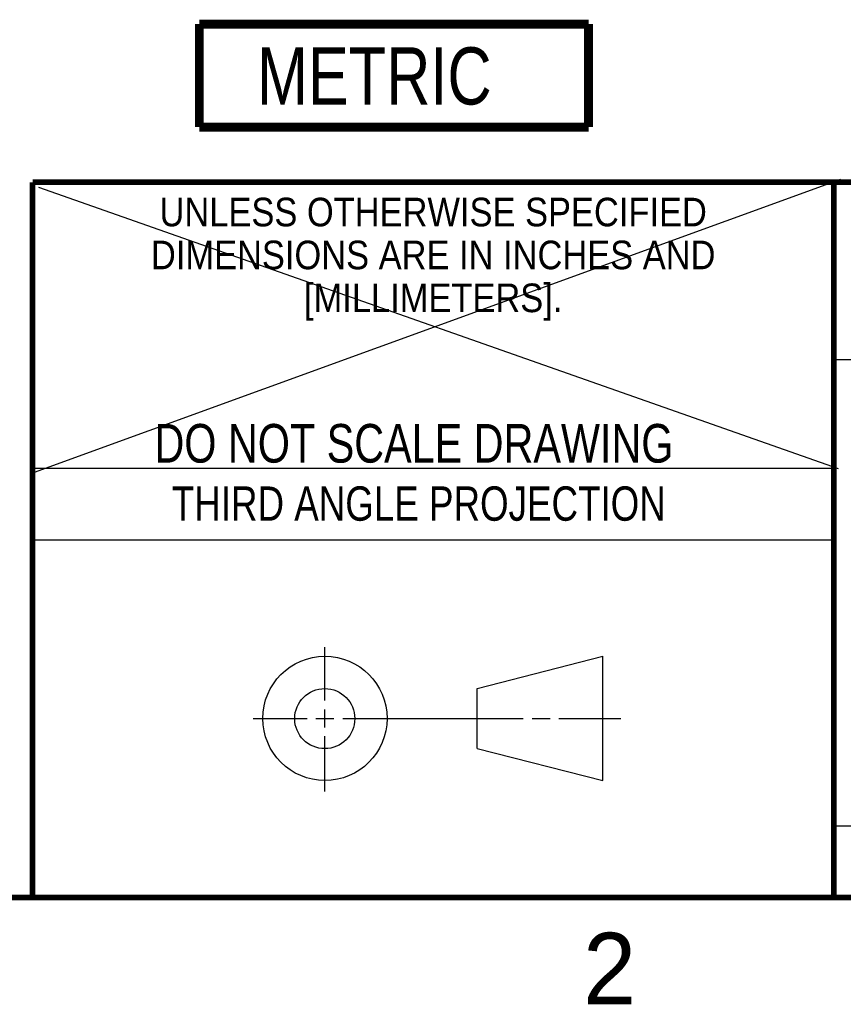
# Model space of a CAD drawing. Header units: inches. Extents: x 0 to 34, y 0 to 22.
# Tile 27 of 88: x 25.5 to 28.4, y 0.1 to 3.6. Entities that reach past the tile are written whole.
import ezdxf

# ---------------------------------------------------------------- set-up
doc = ezdxf.new("R2010")
doc.units = ezdxf.units.IN
doc.header["$LTSCALE"] = 1.87
doc.header["$MEASUREMENT"] = 0
doc.layers.get('0').update_dxf_attribs({"linetype": 'CONTINUOUS'})
doc.layers.add('DETAIL', color=7, linetype='CONTINUOUS')
doc.styles.get("Standard").update_dxf_attribs({"font": 'txt', "width": 0.8})
doc.styles.add('TEXTSTYLE_2', font='txt')
doc.styles.add('TEXTSTYLE_3', font='txt', dxfattribs={"width": 0.9})

# ---------------------------------------------------------------- blocks, each defined once
blk = doc.blocks.new('METRIC_BL2', base_point=(26.8427, 3.3728))
at = {"layer": 'DETAIL', "color": 7, "linetype": 'CONTINUOUS', "const_width": 0.0309}
for points in [[(26.1627, 3.5528), (27.5227, 3.5528)], [(26.1627, 3.5528), (26.1627, 3.1928)], [(27.5227, 3.5528), (27.5227, 3.1928)], [(26.1627, 3.1928), (27.5227, 3.1928)]]:
    blk.add_lwpolyline(points, dxfattribs=at)
at = {"layer": 'DETAIL', "color": 2, "linetype": 'CONTINUOUS', "width": 0.8}
blk.add_text('METRIC', height=0.2, dxfattribs=at).set_placement((26.364, 3.2717))

msp = doc.modelspace()

# ---------------------------------------------------------------- linework, layer by layer
at = {"color": 2, "linetype": 'CONTINUOUS'}
for p, q in [((28.38, 2.38), (28.61, 2.38)), ((25.58, 2), (28.38, 2)), ((25.58, 1.75), (28.38, 1.75)), ((26.6016, 1.1882), (26.6016, 1.375)), ((26.6016, 1.0944), (26.6016, 1.1569)), ((26.3514, 1.1257), (26.5391, 1.1257)), ((26.5703, 1.1257), (26.6328, 1.1257)), ((26.6641, 1.1257), (27.2943, 1.1257)), ((27.3256, 1.1257), (27.3881, 1.1257)), ((27.4193, 1.1257), (27.6351, 1.1257)), ((26.6016, 0.8704), (26.6016, 1.0632)), ((28.38, 0.75), (33.5, 0.75))]:
    msp.add_line(p, q, dxfattribs=at)
at = {"color": 7, "linetype": 'CONTINUOUS'}
for p, q in [((27.1331, 1.23), (27.5726, 1.3428)), ((27.5726, 0.9086), (27.5726, 1.3428)), ((27.1331, 1.02), (27.1331, 1.23)), ((27.1331, 1.02), (27.5726, 0.9086))]:
    msp.add_line(p, q, dxfattribs=at)
at = {"color": 7, "linetype": 'CONTINUOUS', "const_width": 0.02}
for points in [[(25.58, 3), (33.5, 3)], [(25.58, 3), (25.58, 0.5)], [(28.38, 3), (28.38, 0.5)], [(0.5, 0.5), (33.5, 0.5)]]:
    msp.add_lwpolyline(points, dxfattribs=at)
at = {"color": 7, "linetype": 'CONTINUOUS'}
for centre, radius in [((26.6016, 1.1257), 0.2171), ((26.601, 1.125), 0.105)]:
    msp.add_circle(centre, radius, dxfattribs=at)
at = {"layer": 'DETAIL', "color": 7, "linetype": 'CONTINUOUS'}
for p, q in [((28.403, 3.0091), (25.5858, 1.9851)), ((25.6004, 2.9829), (28.3951, 1.9998))]:
    msp.add_line(p, q, dxfattribs=at)

# ---------------------------------------------------------------- block references
at = {"layer": 'DETAIL', "color": 2, "linetype": 'CONTINUOUS'}
msp.add_blockref('METRIC_BL2', (26.8427, 3.3728), dxfattribs=at)

# ---------------------------------------------------------------- texts
at = {"color": 2, "linetype": 'CONTINUOUS', "line_spacing_factor": 0.9}
for s, insert, char_height, width, attachment_point, style in [('UNLESS OTHERWISE SPECIFIED', (26.9799, 2.9459), 0.1, 2.34, 2, 'TEXTSTYLE_3'), ('DIMENSIONS ARE IN INCHES AND', (26.9799, 2.7959), 0.1, 2.52, 2, 'TEXTSTYLE_3'), ('[MILLIMETERS].', (26.9799, 2.6459), 0.1, 1.26, 2, 'TEXTSTYLE_3'), ('2', (27.5035, 0.3763), 0.25, 0.25, 1, 'TEXTSTYLE_2')]:
    msp.add_mtext(s, dxfattribs=dict(at, insert=insert, char_height=char_height, width=width, attachment_point=attachment_point, style=style))
at = {"color": 7, "linetype": 'CONTINUOUS', "insert": (26.9127, 2.1549), "char_height": 0.135, "width": 2.16, "attachment_point": 2, "line_spacing_factor": 0.9}
msp.add_mtext('DO NOT SCALE DRAWING', dxfattribs=at)
at = {"color": 2, "linetype": 'CONTINUOUS', "insert": (26.9296, 1.9368), "char_height": 0.12, "width": 2.112, "attachment_point": 2, "line_spacing_factor": 0.9}
msp.add_mtext('THIRD ANGLE PROJECTION', dxfattribs=at)

doc.saveas('drawing.dxf')
